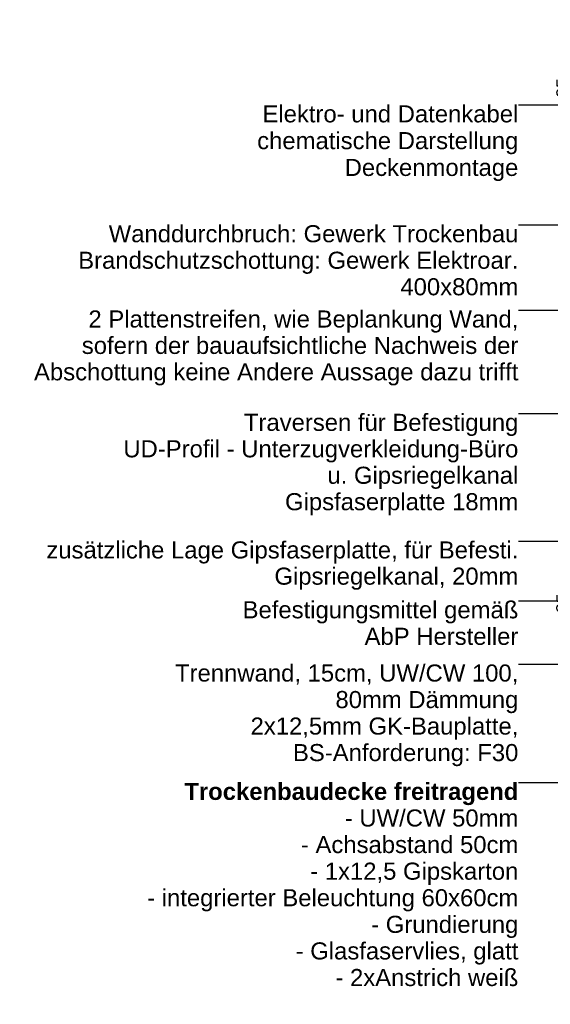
# Model space of a CAD drawing. Header units: metres. Extents: x -1.1 to 13.1, y -2.2 to 1.8.
# Tile 33 of 63: x 2.26 to 2.82, y 0.594 to 1.632. Entities that reach past the tile are written whole.
import ezdxf

# ---------------------------------------------------------------- set-up
doc = ezdxf.new("R2010")
doc.units = ezdxf.units.M
doc.header["$MEASUREMENT"] = 0
doc.linetypes.add('Wipeout_Contour', pattern=[1, 0, -1])
doc.layers.add('152 - Bemaßung_ Beschriftung.Ausbau', color=7, linetype='Continuous')
doc.styles.add('ERSTELLTER_STIL_1', font='txt')
doc.styles.add('ERSTELLTER_STIL_2', font='txt')
doc.dimstyles.new('ERSTELLTER_STIL__1', dxfattribs={"dimtxt": 0.02, "dimasz": 0.01064, "dimexe": 0.18, "dimexo": 0.0625, "dimgap": 0, "dimtad": 1, "dimzin": 0, "dimdsep": 46, "dimtxsty": 'ERSTELLTER_STIL_1', "dimblk": 'ARROWHEAD_2', "dimblk1": 'ARROWHEAD_2', "dimblk2": 'ARROWHEAD_2', "dimcen": 0.09, "dimse1": 1, "dimse2": 1, "dimclrd": 7, "dimclre": 7, "dimclrt": 7, "dimazin": 0, "dimtfac": 1, "dimtdec": 4, "dimtmove": 0, "dimatfit": 3, "dimfxl": 1, "dimtolj": 1, "dimtzin": 0, "dimarcsym": 0})
doc.dimstyles.new('ERSTELLTER_STIL__3', dxfattribs={"dimtxt": 0.02, "dimasz": 0.01064, "dimexe": 0.18, "dimexo": 0.0625, "dimgap": 0, "dimtad": 1, "dimzin": 0, "dimdsep": 46, "dimtxsty": 'ERSTELLTER_STIL_1', "dimblk": 'ARROWHEAD_2', "dimblk1": 'ARROWHEAD_2', "dimblk2": 'ARROWHEAD_2', "dimcen": 0.09, "dimse1": 1, "dimse2": 1, "dimclrd": 7, "dimclre": 7, "dimclrt": 7, "dimazin": 0, "dimtfac": 1, "dimtdec": 4, "dimtmove": 2, "dimatfit": 3, "dimfxl": 1, "dimtolj": 1, "dimtzin": 0, "dimarcsym": 0})
doc.dimstyles.new('ERSTELLTER_STIL__4', dxfattribs={"dimtxt": 0.18, "dimasz": 0.001824, "dimexe": 0.18, "dimexo": 0.0625, "dimgap": 0, "dimtad": 0, "dimtih": 1, "dimtoh": 1, "dimdec": 4, "dimzin": 0, "dimdsep": 46, "dimcen": 0.09, "dimadec": 0, "dimazin": 0, "dimtfac": 1, "dimtdec": 4, "dimtmove": 0, "dimatfit": 3, "dimldrblk": 'ARROWHEAD_11', "dimfxl": 1, "dimtolj": 1, "dimtzin": 0, "dimarcsym": 0})

# ---------------------------------------------------------------- blocks, each defined once
blk = doc.blocks.new('*D238')
at = {"layer": '152 - Bemaßung_ Beschriftung.Ausbau', "color": 7, "linetype": 'Continuous', "lineweight": 9}
for p, q in [((2.8545, 0.9146), (2.8685, 0.9065)), ((2.872, 0.9105), (2.851, 0.9105)), ((2.8615, -1.0245), (2.8615, 0.9105)), ((2.872, -1.0245), (2.851, -1.0245)), ((2.8545, -1.0204), (2.8685, -1.0285))]:
    blk.add_line(p, q, dxfattribs=at)
at = {"color": 254, "linetype": 'Wipeout_Contour', "lineweight": 0, "ltscale": 11.572021}
blk.add_wipeout([(2.8611, -0.0746), (2.8611, -0.0042), (2.8339, -0.0042), (2.8339, -0.0746)], dxfattribs=at).dxf.layer = '152 - Bemaßung_ Beschriftung.Ausbau'
at = {"color": 254, "linetype": 'Wipeout_Contour', "lineweight": 0, "ltscale": 12.249759}
blk.add_wipeout([(2.8611, -1.024), (2.8611, -0.9816), (2.8339, -0.9816), (2.8339, -1.024)], dxfattribs=at).dxf.layer = '152 - Bemaßung_ Beschriftung.Ausbau'
at = {"layer": '152 - Bemaßung_ Beschriftung.Ausbau', "color": 7, "lineweight": 9, "char_height": 0.02, "attachment_point": 7, "rotation": 90, "style": 'ERSTELLTER_STIL_1'}
for s, insert in [('\\A1;{\\pql;\\fArial|b0|i0|c0|p38;1,93\\fArial|b0|i0|c0|p38;\\A1{\\H.66x;\\S5^  ;}}', (2.8614, -0.071)), ('\\A1;{\\pql;\\fArial|b0|i0|c0|p38;1\\fArial|b0|i0|c0|p38;\\A1{\\H.66x;\\S25^  ;}}', (2.8577, -1.0204))]:
    blk.add_mtext(s, dxfattribs=dict(at, insert=insert))
blk = doc.blocks.new('ARROWHEAD_2')
at = {"color": 0, "linetype": 'Continuous', "lineweight": 0}
for p, q in [((0, 0), (-1, 0)), ((-0.378, -0.655), (0.378, 0.655))]:
    blk.add_line(p, q, dxfattribs=at)
blk = doc.blocks.new('*D239')
at = {"layer": '152 - Bemaßung_ Beschriftung.Ausbau', "color": 7, "linetype": 'Continuous', "lineweight": 9}
for p, q in [((2.872, 1.0305), (2.851, 1.0305)), ((2.8545, 1.0346), (2.8685, 1.0265)), ((2.8615, 0.9105), (2.8615, 1.0305)), ((2.8545, 0.9146), (2.8685, 0.9065)), ((2.872, 0.9105), (2.851, 0.9105))]:
    blk.add_line(p, q, dxfattribs=at)
at = {"color": 254, "linetype": 'Wipeout_Contour', "lineweight": 0, "ltscale": 12.243766}
blk.add_wipeout([(2.8611, 0.9877), (2.8611, 1.0301), (2.8339, 1.0301), (2.8339, 0.9877)], dxfattribs=at).dxf.layer = '152 - Bemaßung_ Beschriftung.Ausbau'
at = {"color": 254, "linetype": 'Wipeout_Contour', "lineweight": 0, "ltscale": 12.135876}
blk.add_wipeout([(2.8582, 0.9147), (2.8582, 0.9536), (2.8296, 0.9536), (2.8296, 0.9147)], dxfattribs=at).dxf.layer = '152 - Bemaßung_ Beschriftung.Ausbau'
at = {"layer": '152 - Bemaßung_ Beschriftung.Ausbau', "color": 7, "lineweight": 9, "char_height": 0.02, "attachment_point": 7, "rotation": 90, "style": 'ERSTELLTER_STIL_1'}
for s, insert in [('\\A1;{\\pql;\\fArial|b0|i0|c0|p38;1\\fArial|b0|i0|c0|p38;\\A1{\\H.66x;\\S25^  ;}}', (2.8577, 0.9913)), ('\\A1;{\\pql;\\fArial|b0|i0|c0|p38;12}', (2.8539, 0.919))]:
    blk.add_mtext(s, dxfattribs=dict(at, insert=insert))
blk = doc.blocks.new('*D242')
at = {"layer": '152 - Bemaßung_ Beschriftung.Ausbau', "color": 7, "linetype": 'Continuous', "lineweight": 9}
for p, q in [((2.8615, 1.6255), (2.8615, 1.6324)), ((2.872, 1.6255), (2.851, 1.6255)), ((2.8685, 1.6215), (2.8545, 1.6296)), ((2.8615, 1.463), (2.8615, 1.6255)), ((2.8545, 1.4671), (2.8685, 1.459)), ((2.872, 1.463), (2.851, 1.463))]:
    blk.add_line(p, q, dxfattribs=at)
at = {"color": 254, "linetype": 'Wipeout_Contour', "lineweight": 0, "ltscale": 13.100931}
blk.add_wipeout([(2.8611, 1.5155), (2.8611, 1.5731), (2.8339, 1.5731), (2.8339, 1.5155)], dxfattribs=at).dxf.layer = '152 - Bemaßung_ Beschriftung.Ausbau'
at = {"layer": '152 - Bemaßung_ Beschriftung.Ausbau', "color": 7, "lineweight": 9, "insert": (2.8578, 1.5191), "char_height": 0.02, "attachment_point": 7, "rotation": 90, "style": 'ERSTELLTER_STIL_1'}
blk.add_mtext('\\A1;{\\pql;\\fArial|b0|i0|c0|p38;16\\fArial|b0|i0|c0|p38;\\A1{\\H.66x;\\S25^  ;}}', dxfattribs=at)
blk = doc.blocks.new('ARROWHEAD_11')
at = {"color": 0, "linetype": 'Continuous', "lineweight": 0}
blk.add_line((0, 0), (-1, 0), dxfattribs=at)
at = {"color": 0, "linetype": 'Continuous', "lineweight": 0, "const_width": 0.25, "flags": 128}
blk.add_lwpolyline([(-0.125, 0, 1), (0.125, 0, 1)], format="xyb", close=True, dxfattribs=at)

msp = doc.modelspace()

# ---------------------------------------------------------------- texts
at = {"layer": '152 - Bemaßung_ Beschriftung.Ausbau', "color": 7, "linetype": 'Continuous', "lineweight": 9, "attachment_point": 3, "style": 'ERSTELLTER_STIL_1'}
for s, insert, char_height, line_spacing_factor in [('\\A1;{\\pqr;\\fArial|b0|i0|c0|p38;Wanddu\\fArial|b0|i0|c0|p38;r\\fArial|b0|i0|c0|p38;chbruch\\fArial|b0|i0|c0|p38;: Gewerk Trockenbau\\P\\pqr;\\fArial|b0|i0|c0|p38;Brandschutzschottung\\fArial|b0|i0|c0|p38;: Gewerk Elektroar.\\P\\pqr;\\fArial|b0|i0|c0|p38;400x80mm}', (2.7861, 1.4157), 0.018, 0.93208), ('\\A1;{\\pqr;\\fArial|b0|i0|c0|p38;2 Plattenstreifen, wie Beplankung Wand,\\P\\pqr;\\fArial|b0|i0|c0|p38;sofern der bauaufsichtliche Nachweis der \\P\\pql;\\fArial|b0|i0|c0|p38;Abschottung keine Andere Aussage dazu trifft}', (2.7861, 1.3258), 0.018015, 0.927279), ('\\A1;{\\pqr;\\fArial|b0|i0|c0|p38;Traverse\\fArial|b0|i0|c0|p38;n\\fArial|b0|i0|c0|p38; für Befestigung\\P\\pqr;\\fArial|b0|i0|c0|p38;UD-Profil - Unterzugverkleidung-Büro\\P\\pqr;\\fArial|b0|i0|c0|p38;u. Gipsriegelkanal\\P\\pqr;\\fArial|b0|i0|c0|p38;Gipsfaserplatte 18mm}', (2.7861, 1.2168), 0.018, 0.929331)]:
    msp.add_mtext(s, dxfattribs=dict(at, insert=insert, char_height=char_height, line_spacing_factor=line_spacing_factor))

# ---------------------------------------------------------------- dimensions: what is measured, and where the dimension line sits
at = {"layer": '152 - Bemaßung_ Beschriftung.Ausbau', "color": 7, "linetype": 'Continuous', "lineweight": 9}
for base, p1, p2, picture, middle in [((2.8615, 1.6255), (2.8809, 1.463), (2.9859, 1.6255), '*D242', (2.8475, 1.5689)), ((2.86150792, 0.91051001), (2.88091208, -1.02448998), (3.08091208, 0.91051001), '*D238', (2.84750792, -0.01801039))]:
    dim = msp.add_linear_dim(base=base, p1=p1, p2=p2, angle=90, dimstyle='ERSTELLTER_STIL__1', dxfattribs=at)
    dim.commit()
    dim.dimension.update_dxf_attribs({"geometry": picture, "text_midpoint": middle, "dimtype": 160, "text_rotation": 90})

# ---------------------------------------------------------------- leaders
at = {"layer": '152 - Bemaßung_ Beschriftung.Ausbau', "color": 7, "linetype": 'Continuous', "lineweight": 9, "annotation_type": 0, "has_hookline": 1, "hookline_direction": 1}
for points, text_width in [([(3.3087, 1.1805), (3.2116, 1.4157), (2.7861, 1.4157)], 0.4596), ([(3.2684, 1.1664), (3.2038, 1.3258), (2.7861, 1.3258)], 0.51), ([(3.1797, 1.0728), (3.117, 1.2168), (2.7861, 1.2168)], 0.4132)]:
    msp.add_leader(points, dimstyle='ERSTELLTER_STIL__4', dxfattribs=dict(at, text_width=text_width))

# ---------------------------------------------------------------- next in the draw order: texts
at = {"layer": '152 - Bemaßung_ Beschriftung.Ausbau', "color": 7, "linetype": 'Continuous', "lineweight": 9, "char_height": 0.018, "attachment_point": 3}
for s, insert, line_spacing_factor, style in [('\\A1;{\\pqr;\\fArial|b0|i0|c0|p38;Elektro- und Datenkabel\\P\\pqr;\\fArial|b0|i0|c0|p38;chematische Darstellung\\P\\pqr;\\fArial|b0|i0|c0|p38;Deckenmontage}', (2.7861, 1.5421), 0.941445, 'ERSTELLTER_STIL_1'), ('\\A1;{\\pqr;\\fArial|b1|i0|c0|p38;Trockenbaudecke freitragend\\P\\pqr;\\fArial|b0|i0|c0|p38;- UW/CW 50mm\\P\\pqr;\\fArial|b0|i0|c0|p38;- \\fArial|b0|i0|c0|p38;Achsabstand \\fArial|b0|i0|c0|p38;50cm\\P\\pqr;\\fArial|b0|i0|c0|p38;- 1x12,5 Gipskarton\\P\\pqr;\\fArial|b0|i0|c0|p38;- integrierter Beleuchtung 60x60cm\\P\\pqr;\\fArial|b0|i0|c0|p38;- Grundierung\\P\\pqr;\\fArial|b0|i0|c0|p38;- Glasfaservlies, glatt\\P\\pqr;\\fArial|b0|i0|c0|p38;- 2xAnstrich weiß}', (2.7861, 0.8277), 0.934166, 'ERSTELLTER_STIL_2')]:
    msp.add_mtext(s, dxfattribs=dict(at, insert=insert, line_spacing_factor=line_spacing_factor, style=style))

# ---------------------------------------------------------------- next in the draw order: dimensions: what is measured, and where the dimension line sits
at = {"layer": '152 - Bemaßung_ Beschriftung.Ausbau', "color": 7, "linetype": 'Continuous', "lineweight": 9}
dim = msp.add_linear_dim(base=(2.8615, 1.0305), p1=(3.0809, 0.9105), p2=(2.8809, 1.0305), angle=90, dimstyle='ERSTELLTER_STIL__3', dxfattribs=at)
dim.commit()
dim.dimension.update_dxf_attribs({"geometry": '*D239', "text_midpoint": (2.8439, 0.9342), "dimtype": 160, "text_rotation": 90})

# ---------------------------------------------------------------- next in the draw order: leaders
at = {"layer": '152 - Bemaßung_ Beschriftung.Ausbau', "color": 7, "linetype": 'Continuous', "lineweight": 9, "annotation_type": 0, "has_hookline": 1, "hookline_direction": 1}
for points, text_width in [([(3.0669, 1.5099), (3.0305, 1.5421), (2.7861, 1.5421)], 0.2724), ([(2.962, 0.8109), (2.9411, 0.8277), (2.7861, 0.8277)], 0.3886)]:
    msp.add_leader(points, dimstyle='ERSTELLTER_STIL__4', dxfattribs=dict(at, text_width=text_width))

# ---------------------------------------------------------------- next in the draw order: texts
at = {"layer": '152 - Bemaßung_ Beschriftung.Ausbau', "color": 7, "linetype": 'Continuous', "lineweight": 9, "char_height": 0.018, "attachment_point": 3, "style": 'ERSTELLTER_STIL_1'}
for s, insert, line_spacing_factor in [('\\A1;{\\pqr;\\fArial|b0|i0|c0|p38;zusätzliche Lage Gipsfaserplatte, für Befesti.\\P\\pqr;\\fArial|b0|i0|c0|p38;Gipsriegelkanal\\fArial|b0|i0|c0|p38;, 20mm}', (2.7861, 1.0823), 0.921299), ('\\A1;{\\pqr;\\fArial|b0|i0|c0|p38;Befestigungsmittel gemäß\\P\\pqr;\\fArial|b0|i0|c0|p38;AbP Hersteller}', (2.7861, 1.0192), 0.93321), ('\\A1;{\\pqr;\\fArial|b0|i0|c0|p38;Trennwand, \\fArial|b0|i0|c0|p38;15cm, \\fArial|b0|i0|c0|p38;UW/CW 100,\\P\\pqr;\\fArial|b0|i0|c0|p38;80mm Dämmung\\P\\pqr;\\fArial|b0|i0|c0|p38;2x12,5mm GK-Bauplatte,\\P\\pqr;\\fArial|b0|i0|c0|p38;BS-Anforderung: F30}', (2.7861, 0.9525), 0.931677)]:
    msp.add_mtext(s, dxfattribs=dict(at, insert=insert, line_spacing_factor=line_spacing_factor))

# ---------------------------------------------------------------- next in the draw order: leaders
at = {"layer": '152 - Bemaßung_ Beschriftung.Ausbau', "color": 7, "linetype": 'Continuous', "lineweight": 9, "annotation_type": 0, "has_hookline": 1, "hookline_direction": 1}
for points, text_width in [([(3.092, 1.019), (3.0245, 1.0823), (2.7861, 1.0823)], 0.4945), ([(3.2018, 1.0689), (3.1066, 0.9525), (2.7861, 0.9525)], 0.3588), ([(3.1262, 0.9982), (3.0913, 1.0192), (2.7861, 1.0192)], 0.2878)]:
    msp.add_leader(points, dimstyle='ERSTELLTER_STIL__4', dxfattribs=dict(at, text_width=text_width))

doc.saveas('drawing.dxf')
